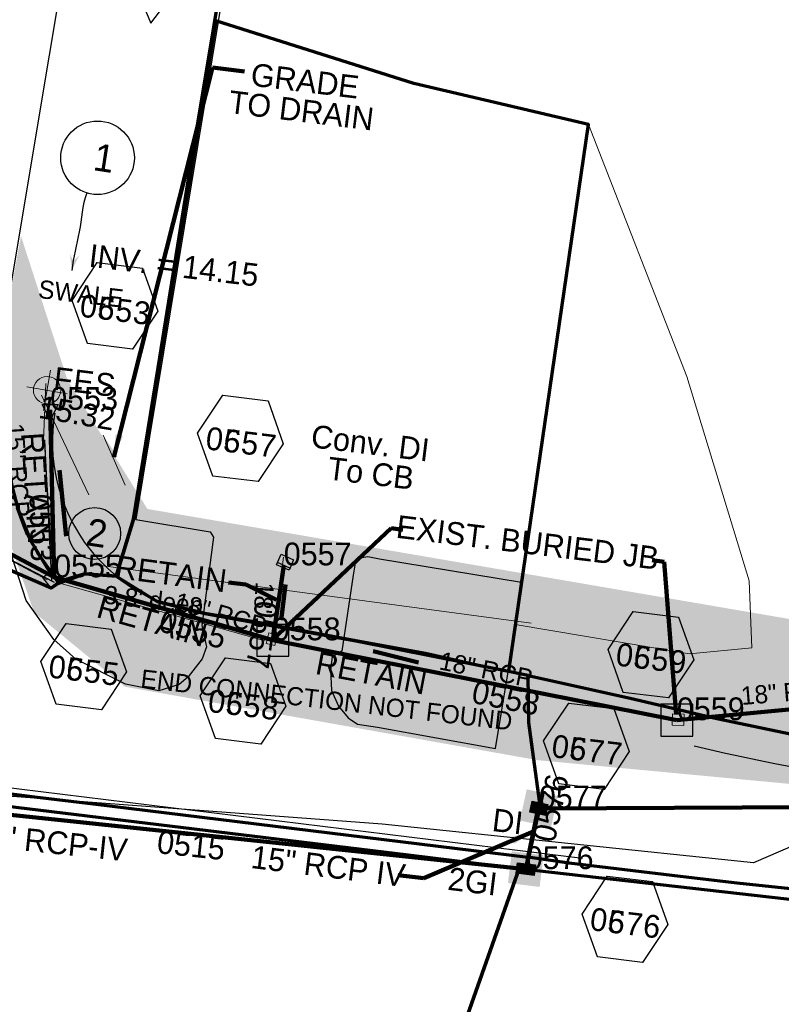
# Model space of a CAD drawing. Extents: x 1160024 to 2574774, y 200346 to 1150377.
# Tile 25 of 118: x 2482550 to 2482717, y 366023 to 366239. Entities that reach past the tile are written whole.
import ezdxf
from ezdxf.enums import TextEntityAlignment as Align

# ---------------------------------------------------------------- set-up
doc = ezdxf.new("R2010")
doc.units = 0
doc.header["$MEASUREMENT"] = 0
for name, pattern in [('DGN Style 2', [29.296317, 17.57779, -11.718527]), ('DGN Style 3', [41.014844, 29.296317, -11.718527]), ('DGN Style 7', [58.592634, 26.366685, -11.718527, 8.788895, -11.718527])]:
    doc.linetypes.add(name, pattern=pattern)
for name, color, linetype, lineweight in [('Exist Drainage Structure Junction Box CELL', 1, 'DGN Style 3', 30), ('Exist Earthen Structure Ditch Cogo Point CELL', 5, 'Continuous', 13), ('Exist Plan Preparation Drainage Arrows Symbol CELL', 5, 'Continuous', 30), ('Exist Plan Preparation Drainage Notes Label', 31, 'Continuous', 30), ('Exist Plan Preparation Watershed Blue', 5, 'Continuous', 30), ('Exist Structure Minor Drop Inlet', 30, 'Continuous', 13), ('Exist Structure Minor Pipes RCP 15 Inch', 30, 'Continuous', 0), ('Exist Structure Minor Pipes RCP 15 Inch Text', 30, 'Continuous', 13), ('Prop Drainage Structure Box Number Symbol CELL', 9, 'Continuous', 30), ('Prop Drainage Structure Catch Basin Convert From Drop Inlet CELL', 7, 'Continuous', 30), ('Prop Drainage Structure Catch Basin Grate 840 03F Label', 9, 'Continuous', 30), ('Prop Drainage Structure Drop Inlet Grate 2 Wide Slots and Flat Grates 840 20 CELL', 7, 'Continuous', 30), ('Prop Drainage Structure Drop Inlet Grate 2 Wide Slots and Flat Grates 840 20 Label', 9, 'Continuous', 30), ('Prop Drainage Structure Drop Inlet Grate 840 16 CELL', 7, 'Continuous', 30), ('Prop Drainage Structure Drop Inlet Grate 840 16 Label', 9, 'Continuous', 30), ('Prop Drainage Structure Flared End Section Reinforced Concrete Label', 9, 'Continuous', 30), ('Prop Drainage Structure Junction Box Convert From Drop Inlet Label', 9, 'Continuous', 30), ('Prop Drainage Structure Junction Box Label', 9, 'Continuous', 30), ('Prop Drainage Structure Outlet Flared End Section CELL', 9, 'Continuous', 30), ('Prop Drainage Structure Pipe RCP 15in Class III Label', 9, 'Continuous', 30), ('Prop Drainage Structure Pipe RCP 15in Class IV', 9, 'Continuous', 211), ('Prop Drainage Structure Pipe RCP 15in Class IV Label', 9, 'Continuous', 30), ('Prop Drainage Structure Pipe Removal Label', 9, 'Continuous', 30), ('Prop Drainage Structure Plot Symbol 20 Scale', 9, 'DGN Style 2', 13), ('Prop Drainage Structure Plot Symbol 20 Scale CELL', 9, 'DGN Style 2', 13), ('Prop Drainage Structure Plot Symbol 50 Scale', 9, 'DGN Style 2', 13), ('Prop Drainage Structure Plot Symbol 50 Scale CELL', 9, 'DGN Style 2', 13), ('Prop Drainage Structure Retain Label', 9, 'Continuous', 30), ('Prop Drainage Structure Tops and Inverts LABEL', 1, 'Continuous', 30), ('Prop Plan Preparation Grade to Drain Arrows CELL', 7, 'Continuous', 13), ('Prop Plan Preparation Grade to Drain Arrows Label', 9, 'Continuous', 30), ('Prop Plan Preparation Watershed Pre Construction', 131, 'Continuous', 30)]:
    doc.layers.add(name, color=color, linetype=linetype, lineweight=lineweight)
for name, color, linetype, lineweight, plot in [('Prop Drainage Structure Flowable Fill', 101, 'Continuous', 30, False), ('Scratch_Level_5', 6, 'Continuous', 0, False), ('Scratch_Level_6', 30, 'Continuous', 0, False), ('Scratch_Level_7', 9, 'Continuous', 0, False), ('Scratch_Level_8', 171, 'Continuous', 0, False), ('Scratch_Level_9', 9, 'Continuous', 0, False)]:
    doc.layers.add(name, color=color, linetype=linetype, lineweight=lineweight, plot=plot)
doc.styles.add('Style-font000', font='font000.shx')
doc.styles.add('Style-font001', font='font001.shx')
doc.styles.add('Style-font041', font='font041.shx')
doc.styles.add('Style-GEOMETRICFUTURA_211_M_L', font='GEOMETRICFUTURA_211_M_L.shx')
doc.dimstyles.new('erosion_control', dxfattribs={"dimtxt": 4.99999, "dimasz": 9.99998, "dimexe": 2.499995, "dimexo": 2.499995, "dimgap": 2.499995, "dimtad": 0, "dimtih": 1, "dimtoh": 1, "dimzin": 3, "dimdsep": 46, "dimtxsty": 'Style-GEOMETRICFUTURA_211_M_L', "dimcen": 0.09, "dimaunit": 1, "dimadec": 4, "dimazin": 3, "dimtfac": 1, "dimtofl": 0, "dimtmove": 0, "dimatfit": 1, "dimfxl": 1, "dimtzin": 3, "dimlwd": 106, "dimarcsym": 0})

# ---------------------------------------------------------------- blocks, each defined once
blk = doc.blocks.new('EXIST EARTHEN STRUCTURE DITCH COGO POINT_20')
at = {"layer": 'Exist Earthen Structure Ditch Cogo Point CELL'}
for p, q in [((0, -0.06), (0, 0.06)), ((-0.06, 0), (0.06, 0))]:
    blk.add_line(p, q, dxfattribs=at)
blk.add_circle((0, 0), 0.04, dxfattribs=at)
blk.add_point((0, 0), dxfattribs=at)
blk = doc.blocks.new('*U85')
at = {"layer": 'Exist Plan Preparation Drainage Notes Label'}
blk.add_circle((-2.02, 0), 1.993, dxfattribs=at)
blk.add_open_spline([(-0.139, -0.659), (0.522, -0.972), (1.251, -1.003), (1.947, -1.171), (2.636, -1.338), (3.313, -1.545), (4.014, -1.669)], degree=3, knots=[0, 0, 0, 0, 0.5025, 0.5025, 0.5025, 1, 1, 1, 1], dxfattribs=at)
blk.add_solid([(4.014, -1.669), (3.192, -1.207), (3.124, -1.722), (3.522, -1.565)], dxfattribs=at)
blk = doc.blocks.new('PROP TERMINATOR ARROW_175')
at = {"layer": 'Prop Plan Preparation Grade to Drain Arrows CELL', "extrusion": (0, 0, -1)}
blk.add_solid([(5.71, 0.95), (0, 0), (5, 0), (5.71, -0.95)], dxfattribs=at)
blk = doc.blocks.new('PROP PLAN PREPARATION GRADE TO DRAIN ARROWS_33')
at = {"layer": 'Prop Plan Preparation Grade to Drain Arrows CELL'}
blk.add_line((-7, 0), (5, 0), dxfattribs=at)
blk.add_blockref('PROP TERMINATOR ARROW_175', (5, 0), dxfattribs=at)
blk = doc.blocks.new('EXIST PLAN PREPARATION DRAINAGE ARROWS SYMBOL_144')
at = {"layer": 'Exist Plan Preparation Drainage Arrows Symbol CELL'}
for p, q in [((-3.87, 1.5), (6.13, 1.5)), ((-3.87, -1.5), (6.13, -1.5))]:
    blk.add_line(p, q, dxfattribs=at)
at = {"layer": 'Exist Plan Preparation Drainage Arrows Symbol CELL', "flags": 128}
blk.add_lwpolyline([(0, 3.97), (-6.87, 0), (0, -3.97)], dxfattribs=at)
blk = doc.blocks.new('PROP DRAINAGE STRUCTURE BOX NUMBER SYMBOL_72')
at = {"layer": 'Scratch_Level_7', "flags": 128}
blk.add_lwpolyline([(-5, 8.94), (5, 8.94), (9.47, 0), (5, -8.94), (-5, -8.94), (-9.47, 0), (-5, 8.94)], dxfattribs=at)
at = {"layer": 'Scratch_Level_7', "insert": (0.28, -0.83), "char_height": 5, "attachment_point": 5, "line_spacing_factor": 0.6, "style": 'Style-GEOMETRICFUTURA_211_M_L'}
blk.add_mtext('\\T1.051;0576', dxfattribs=at)
blk = doc.blocks.new('PROP DRAINAGE STRUCTURE BOX NUMBER SYMBOL_73')
at = {"layer": 'Scratch_Level_7', "flags": 128}
blk.add_lwpolyline([(-5, 8.94), (5, 8.94), (9.47, 0), (5, -8.94), (-5, -8.94), (-9.47, 0), (-5, 8.94)], dxfattribs=at)
at = {"layer": 'Scratch_Level_7', "insert": (0.34, -0.83), "char_height": 5, "attachment_point": 5, "line_spacing_factor": 0.6, "style": 'Style-GEOMETRICFUTURA_211_M_L'}
blk.add_mtext('\\T1.051;0577', dxfattribs=at)
blk = doc.blocks.new('PROP DRAINAGE STRUCTURE BOX NUMBER SYMBOL_92')
at = {"layer": 'Scratch_Level_7', "flags": 128}
blk.add_lwpolyline([(-5, 8.94), (5, 8.94), (9.47, 0), (5, -8.94), (-5, -8.94), (-9.47, 0), (-5, 8.94)], dxfattribs=at)
at = {"layer": 'Scratch_Level_7', "insert": (0.25, -0.83), "char_height": 5, "attachment_point": 5, "line_spacing_factor": 0.6, "style": 'Style-GEOMETRICFUTURA_211_M_L'}
blk.add_mtext('\\T1.051;0553', dxfattribs=at)
blk = doc.blocks.new('PROP DRAINAGE STRUCTURE BOX NUMBER SYMBOL_94')
at = {"layer": 'Scratch_Level_7', "flags": 128}
blk.add_lwpolyline([(-5, 8.94), (5, 8.94), (9.47, 0), (5, -8.94), (-5, -8.94), (-9.47, 0), (-5, 8.94)], dxfattribs=at)
at = {"layer": 'Scratch_Level_7', "insert": (0.23, -0.83), "char_height": 5, "attachment_point": 5, "line_spacing_factor": 0.6, "style": 'Style-GEOMETRICFUTURA_211_M_L'}
blk.add_mtext('\\T1.051;0555', dxfattribs=at)
blk = doc.blocks.new('PROP DRAINAGE STRUCTURE BOX NUMBER SYMBOL_95')
at = {"layer": 'Scratch_Level_7', "flags": 128}
blk.add_lwpolyline([(-5, 8.94), (5, 8.94), (9.47, 0), (5, -8.94), (-5, -8.94), (-9.47, 0), (-5, 8.94)], dxfattribs=at)
at = {"layer": 'Scratch_Level_7', "insert": (0.34, -0.83), "char_height": 5, "attachment_point": 5, "line_spacing_factor": 0.6, "style": 'Style-GEOMETRICFUTURA_211_M_L'}
blk.add_mtext('\\T1.051;0557', dxfattribs=at)
blk = doc.blocks.new('PROP DRAINAGE STRUCTURE BOX NUMBER SYMBOL_112')
at = {"layer": 'Scratch_Level_7', "flags": 128}
blk.add_lwpolyline([(-5, 8.94), (5, 8.94), (9.47, 0), (5, -8.94), (-5, -8.94), (-9.47, 0), (-5, 8.94)], dxfattribs=at)
at = {"layer": 'Scratch_Level_7', "insert": (0.28, -0.83), "char_height": 5, "attachment_point": 5, "line_spacing_factor": 0.6, "style": 'Style-GEOMETRICFUTURA_211_M_L'}
blk.add_mtext('\\T1.051;0558', dxfattribs=at)
blk = doc.blocks.new('PROP DRAINAGE STRUCTURE BOX NUMBER SYMBOL_113')
at = {"layer": 'Scratch_Level_7', "flags": 128}
blk.add_lwpolyline([(-5, 8.94), (5, 8.94), (9.47, 0), (5, -8.94), (-5, -8.94), (-9.47, 0), (-5, 8.94)], dxfattribs=at)
at = {"layer": 'Scratch_Level_7', "insert": (0.27, -0.83), "char_height": 5, "attachment_point": 5, "line_spacing_factor": 0.6, "style": 'Style-GEOMETRICFUTURA_211_M_L'}
blk.add_mtext('\\T1.051;0559', dxfattribs=at)
blk = doc.blocks.new('PROP DRAINAGE STRUCTURE BOX NUMBER SYMBOL_186')
at = {"layer": 'Prop Drainage Structure Box Number Symbol CELL', "flags": 128}
blk.add_lwpolyline([(-5, 8.94), (5, 8.94), (9.47, 0), (5, -8.94), (-5, -8.94), (-9.47, 0), (-5, 8.94)], dxfattribs=at)
at = {"layer": 'Prop Drainage Structure Box Number Symbol CELL', "insert": (0.25, -0.83), "char_height": 5, "attachment_point": 5, "line_spacing_factor": 0.6, "style": 'Style-GEOMETRICFUTURA_211_M_L'}
blk.add_mtext('\\T1.051;0653', dxfattribs=at)
blk = doc.blocks.new('PROP DRAINAGE STRUCTURE BOX NUMBER SYMBOL_187')
at = {"layer": 'Prop Drainage Structure Box Number Symbol CELL', "flags": 128}
blk.add_lwpolyline([(-5, 8.94), (5, 8.94), (9.47, 0), (5, -8.94), (-5, -8.94), (-9.47, 0), (-5, 8.94)], dxfattribs=at)
at = {"layer": 'Prop Drainage Structure Box Number Symbol CELL', "insert": (0.23, -0.83), "char_height": 5, "attachment_point": 5, "line_spacing_factor": 0.6, "style": 'Style-GEOMETRICFUTURA_211_M_L'}
blk.add_mtext('\\T1.051;0655', dxfattribs=at)
blk = doc.blocks.new('PROP DRAINAGE STRUCTURE BOX NUMBER SYMBOL_188')
at = {"layer": 'Prop Drainage Structure Box Number Symbol CELL', "flags": 128}
blk.add_lwpolyline([(-5, 8.94), (5, 8.94), (9.47, 0), (5, -8.94), (-5, -8.94), (-9.47, 0), (-5, 8.94)], dxfattribs=at)
at = {"layer": 'Prop Drainage Structure Box Number Symbol CELL', "insert": (0.34, -0.83), "char_height": 5, "attachment_point": 5, "line_spacing_factor": 0.6, "style": 'Style-GEOMETRICFUTURA_211_M_L'}
blk.add_mtext('\\T1.051;0657', dxfattribs=at)
blk = doc.blocks.new('PROP DRAINAGE STRUCTURE BOX NUMBER SYMBOL_189')
at = {"layer": 'Prop Drainage Structure Box Number Symbol CELL', "flags": 128}
blk.add_lwpolyline([(-5, 8.94), (5, 8.94), (9.47, 0), (5, -8.94), (-5, -8.94), (-9.47, 0), (-5, 8.94)], dxfattribs=at)
at = {"layer": 'Prop Drainage Structure Box Number Symbol CELL', "insert": (0.28, -0.83), "char_height": 5, "attachment_point": 5, "line_spacing_factor": 0.6, "style": 'Style-GEOMETRICFUTURA_211_M_L'}
blk.add_mtext('\\T1.051;0658', dxfattribs=at)
blk = doc.blocks.new('PROP DRAINAGE STRUCTURE BOX NUMBER SYMBOL_190')
at = {"layer": 'Prop Drainage Structure Box Number Symbol CELL', "flags": 128}
blk.add_lwpolyline([(-5, 8.94), (5, 8.94), (9.47, 0), (5, -8.94), (-5, -8.94), (-9.47, 0), (-5, 8.94)], dxfattribs=at)
at = {"layer": 'Prop Drainage Structure Box Number Symbol CELL', "insert": (0.27, -0.83), "char_height": 5, "attachment_point": 5, "line_spacing_factor": 0.6, "style": 'Style-GEOMETRICFUTURA_211_M_L'}
blk.add_mtext('\\T1.051;0659', dxfattribs=at)
blk = doc.blocks.new('PROP DRAINAGE STRUCTURE BOX NUMBER SYMBOL_191')
at = {"layer": 'Prop Drainage Structure Box Number Symbol CELL', "flags": 128}
blk.add_lwpolyline([(-5, 8.94), (5, 8.94), (9.47, 0), (5, -8.94), (-5, -8.94), (-9.47, 0), (-5, 8.94)], dxfattribs=at)
at = {"layer": 'Prop Drainage Structure Box Number Symbol CELL', "insert": (0.34, -0.83), "char_height": 5, "attachment_point": 5, "line_spacing_factor": 0.6, "style": 'Style-GEOMETRICFUTURA_211_M_L'}
blk.add_mtext('\\T1.051;0677', dxfattribs=at)
blk = doc.blocks.new('PROP DRAINAGE STRUCTURE BOX NUMBER SYMBOL_192')
at = {"layer": 'Prop Drainage Structure Box Number Symbol CELL', "flags": 128}
blk.add_lwpolyline([(-5, 8.94), (5, 8.94), (9.47, 0), (5, -8.94), (-5, -8.94), (-9.47, 0), (-5, 8.94)], dxfattribs=at)
at = {"layer": 'Prop Drainage Structure Box Number Symbol CELL', "insert": (0.28, -0.83), "char_height": 5, "attachment_point": 5, "line_spacing_factor": 0.6, "style": 'Style-GEOMETRICFUTURA_211_M_L'}
blk.add_mtext('\\T1.051;0676', dxfattribs=at)
blk = doc.blocks.new('PROP DRAINAGE STRUCTURE OUTLET FLARED END SECTION_3')
at = {"layer": 'Prop Drainage Structure Outlet Flared End Section CELL', "flags": 128}
blk.add_lwpolyline([(-4.24, 0), (-2.26, 0), (1.18, 1.75), (1.18, -1.75), (-2.26, 0)], dxfattribs=at)
blk = doc.blocks.new('EXIST DRAINAGE STRUCTURE JUNCTION BOX')
at = {"layer": 'Exist Drainage Structure Junction Box CELL', "flags": 128}
blk.add_lwpolyline([(-3.5, -3.5), (3.5, -3.5), (3.5, 3.5), (-3.5, 3.5), (-3.5, -3.5)], close=True, dxfattribs=at)
blk = doc.blocks.new('EXIST DRAINAGE STRUCTURE JUNCTION BOX_1')
at = {"layer": 'Exist Drainage Structure Junction Box CELL', "flags": 128}
blk.add_lwpolyline([(-3.5, -3.5), (3.5, -3.5), (3.5, 3.5), (-3.5, 3.5), (-3.5, -3.5)], close=True, dxfattribs=at)
blk = doc.blocks.new('PROP DRAINAGE STRUCTURE CATCH BASIN CONVERT FROM DROP INLET_1')
at = {"layer": 'Prop Drainage Structure Catch Basin Convert From Drop Inlet CELL', "flags": 128}
blk.add_lwpolyline([(1.5, 0), (-1.5, 0), (-1.5, 2), (1.5, 2), (1.5, -0.5), (-1.5, -0.5), (-1.5, 0)], dxfattribs=at)
at = {"layer": 'Prop Drainage Structure Plot Symbol 20 Scale'}
blk.add_solid([(-2, 2), (2, 2), (-2, -2), (2, -2)], dxfattribs=at)
at = {"layer": 'Prop Drainage Structure Plot Symbol 50 Scale', "extrusion": (0, 0, -1)}
blk.add_solid([(3.5, 3.5), (-3.5, 3.5), (3.5, -3.5), (-3.5, -3.5)], dxfattribs=at)
blk = doc.blocks.new('PROP DRAINAGE STRUCTURE CATCH BASIN CONVERT FROM DROP INLET_2')
at = {"layer": 'Prop Drainage Structure Catch Basin Convert From Drop Inlet CELL', "flags": 128}
blk.add_lwpolyline([(1.5, 0), (-1.5, 0), (-1.5, 2), (1.5, 2), (1.5, -0.5), (-1.5, -0.5), (-1.5, 0)], dxfattribs=at)
at = {"layer": 'Prop Drainage Structure Plot Symbol 20 Scale', "extrusion": (0, 0, -1)}
blk.add_solid([(2, 2), (-2, 2), (2, -2), (-2, -2)], dxfattribs=at)
at = {"layer": 'Prop Drainage Structure Plot Symbol 50 Scale', "extrusion": (0, 0, -1)}
blk.add_solid([(3.5, 3.5), (-3.5, 3.5), (3.5, -3.5), (-3.5, -3.5)], dxfattribs=at)
blk = doc.blocks.new('PROP DRAINAGE STRUCTURE DROP INLET GRATE 840 16_13')
at = {"layer": 'Prop Drainage Structure Drop Inlet Grate 840 16 CELL', "color": 7, "flags": 128}
for points in [[(-1.75, 1.25), (1.75, 1.25), (1.75, -1.25), (-1.75, -1.25), (-1.75, -1.25), (-1.75, 1.25)], [(-1.67, 1.17), (1.67, 1.17), (1.67, -1.17), (-1.67, -1.17), (-1.67, -1.17), (-1.67, 1.17)], [(0, -1.16), (0, 1.16), (1.66, 1.16), (1.66, -1.16), (-1.66, -1.16), (-1.66, 1.16), (0, 1.16)], [(-1.52, 1.03), (-0.12, 1.03), (-0.12, 0.87), (-1.52, 0.87), (-1.52, 1.03)], [(-1.52, 0.77), (-0.12, 0.77), (-0.12, 0.6), (-1.52, 0.6), (-1.52, 0.77)], [(-1.52, 0.5), (-0.12, 0.5), (-0.12, 0.34), (-1.52, 0.34), (-1.52, 0.5)], [(-1.52, 0.24), (-0.12, 0.24), (-0.12, 0.07), (-1.52, 0.07), (-1.52, 0.24)], [(0.13, 1.03), (1.52, 1.03), (1.52, 0.87), (0.13, 0.87), (0.13, 1.03)], [(0.13, 0.77), (1.52, 0.77), (1.52, 0.6), (0.13, 0.6), (0.13, 0.77)], [(0.13, 0.5), (1.52, 0.5), (1.52, 0.34), (0.13, 0.34), (0.13, 0.5)], [(0.13, 0.24), (1.52, 0.24), (1.52, 0.07), (0.13, 0.07), (0.13, 0.24)], [(-1.52, -0.03), (-0.12, -0.03), (-0.12, -0.2), (-1.52, -0.2), (-1.52, -0.03)], [(-1.52, -0.29), (-0.12, -0.29), (-0.12, -0.46), (-1.52, -0.46), (-1.52, -0.29)], [(-1.52, -0.56), (-0.12, -0.56), (-0.12, -0.73), (-1.52, -0.73), (-1.52, -0.56)], [(-1.52, -0.83), (-0.12, -0.83), (-0.12, -1.03), (-1.52, -1.03), (-1.52, -0.83), (-1.52, -0.83)], [(0.13, -0.03), (1.52, -0.03), (1.52, -0.2), (0.13, -0.2), (0.13, -0.03)], [(0.13, -0.29), (1.52, -0.29), (1.52, -0.46), (0.13, -0.46), (0.13, -0.29)], [(0.13, -0.56), (1.52, -0.56), (1.52, -0.73), (0.13, -0.73), (0.13, -0.56)], [(0.13, -0.83), (1.52, -0.83), (1.52, -1.03), (0.13, -1.03), (0.13, -0.83), (0.13, -0.83)]]:
    blk.add_lwpolyline(points, dxfattribs=at)
at = {"layer": 'Prop Drainage Structure Plot Symbol 20 Scale', "extrusion": (0, 0, -1)}
blk.add_solid([(2, 2), (-2, 2), (2, -2), (-2, -2)], dxfattribs=at)
at = {"layer": 'Prop Drainage Structure Plot Symbol 50 Scale', "extrusion": (0, 0, -1)}
blk.add_solid([(3.5, 3.5), (-3.5, 3.5), (3.5, -3.5), (-3.5, -3.5)], dxfattribs=at)
blk = doc.blocks.new('PROP DRAINAGE STRUCTURE DROP INLET GRATE 2 WIDE SLOTS AND FLAT GRATES 840 20_5')
at = {"layer": 'Prop Drainage Structure Drop Inlet Grate 2 Wide Slots and Flat Grates 840 20 CELL', "flags": 128}
for points in [[(-2, 1.17), (2, 1.17), (2, -1.17), (-2, -1.17), (-2, 1.17), (-2, 1.17)], [(-1.94, 1.1), (1.94, 1.1), (1.94, -1.1), (-1.94, -1.1), (-1.94, 1.1)], [(-1.93, 1.09), (-0.01, 1.09), (-0.01, -1.09), (-1.93, -1.09), (-1.93, 1.09)], [(-1.84, 0.91), (-1.01, 0.91), (-1.01, 0.64), (-1.84, 0.64), (-1.84, 0.91)], [(-1.84, 0.52), (-1.01, 0.52), (-1.01, 0.25), (-1.84, 0.25), (-1.84, 0.52)], [(-1.84, 0.14), (-1.01, 0.14), (-1.01, -0.14), (-1.84, -0.14), (-1.84, 0.14)], [(-0.93, 0.91), (-0.09, 0.91), (-0.09, 0.64), (-0.93, 0.64), (-0.93, 0.91)], [(-0.93, 0.52), (-0.09, 0.52), (-0.09, 0.25), (-0.93, 0.25), (-0.93, 0.52)], [(-0.93, 0.14), (-0.09, 0.14), (-0.09, -0.14), (-0.93, -0.14), (-0.93, 0.14)], [(0.01, 1.09), (1.93, 1.09), (1.93, -1.09), (0.01, -1.09), (0.01, 1.09)], [(0.09, 0.91), (0.93, 0.91), (0.93, 0.64), (0.09, 0.64), (0.09, 0.91)], [(0.09, 0.52), (0.93, 0.52), (0.93, 0.25), (0.09, 0.25), (0.09, 0.52)], [(0.09, 0.14), (0.93, 0.14), (0.93, -0.14), (0.09, -0.14), (0.09, 0.14)], [(1.01, 0.91), (1.84, 0.91), (1.84, 0.64), (1.01, 0.64), (1.01, 0.91)], [(1.01, 0.52), (1.84, 0.52), (1.84, 0.25), (1.01, 0.25), (1.01, 0.52)], [(1.01, 0.14), (1.84, 0.14), (1.84, -0.14), (1.01, -0.14), (1.01, 0.14)], [(-1.84, -0.25), (-1.01, -0.25), (-1.01, -0.52), (-1.84, -0.52), (-1.84, -0.25)], [(-1.84, -0.64), (-1.01, -0.64), (-1.01, -0.91), (-1.84, -0.91), (-1.84, -0.64)], [(-0.93, -0.25), (-0.09, -0.25), (-0.09, -0.52), (-0.93, -0.52), (-0.93, -0.25)], [(-0.93, -0.64), (-0.09, -0.64), (-0.09, -0.91), (-0.93, -0.91), (-0.93, -0.64)], [(0.09, -0.25), (0.93, -0.25), (0.93, -0.52), (0.09, -0.52), (0.09, -0.25)], [(0.09, -0.64), (0.93, -0.64), (0.93, -0.91), (0.09, -0.91), (0.09, -0.64)], [(1.01, -0.25), (1.84, -0.25), (1.84, -0.52), (1.01, -0.52), (1.01, -0.25)], [(1.01, -0.64), (1.84, -0.64), (1.84, -0.91), (1.01, -0.91), (1.01, -0.64)]]:
    blk.add_lwpolyline(points, dxfattribs=at)
at = {"layer": 'Prop Drainage Structure Plot Symbol 20 Scale CELL'}
blk.add_solid([(-2, 2), (2, 2), (-2, -2), (2, -2)], dxfattribs=at)
at = {"layer": 'Prop Drainage Structure Plot Symbol 50 Scale CELL'}
blk.add_solid([(-3.5, 3.5), (3.5, 3.5), (-3.5, -3.5), (3.5, -3.5)], dxfattribs=at)

msp = doc.modelspace()

# ---------------------------------------------------------------- hatches: boundary and pattern name
at = {"layer": 'Scratch_Level_6'}
msp.add_hatch(color=256, dxfattribs=at).paths.add_polyline_path([(2482790.89, 366064.07), (2482663.29, 366076.09), (2482572.65, 366092.23), (2482552.75, 366108.56), (2482544.74, 366131.67), (2482543.44, 366156.35), (2482549.89, 366191.13), (2482560.1, 366159.5), (2482572.77, 366139.07), (2482577.62, 366131.24), (2482732.75, 366104.64), (2482751.63, 366079.97), (2482756.61, 366073.45), (2482802.97, 366072.35), (2482881.71, 366082.07), (2482880.46, 366078), (2482847.82, 366068.35)])

# ---------------------------------------------------------------- linework, layer by layer
msp.add_line((2482673.08, 366054.51), (2482448.27, 366082.17))
at = {"extrusion": (0, 0, -1)}
for centre, radius, start, end in [((-2482594.84, 366145.99), 38, 279.4305, 9.4863), ((-2482331.31, 364559.38), 1570.35, 99.4305, 103.5507), ((-2482810.07, 366545.84), 473, 270.0115, 283.5507), ((-2482810.07, 366545.84), 480, 270.0115, 283.5507)]:
    msp.add_arc(centre, radius, start, end, dxfattribs=at)
at = {"layer": 'Exist Plan Preparation Drainage Notes Label'}
msp.add_circle((2482566.04, 366125.85), 5.69, dxfattribs=at)
msp.add_solid([(2482606.95, 366106.8), (2482608.8, 366111.61), (2482606.32, 366111.92)], dxfattribs=at)
at = {"layer": 'Exist Plan Preparation Watershed Blue', "color": 5, "linetype": 'Continuous', "lineweight": 70}
msp.add_line((2482661.13, 366054.64), (2482663.75, 366066.49), dxfattribs=at)
at = {"layer": 'Exist Plan Preparation Watershed Blue', "color": 5, "linetype": 'Continuous', "lineweight": 70, "flags": 128}
for points in [[(2482549.04, 366131.57), (2482550.26, 366128.17), (2482551.25, 366125.72), (2482553.48, 366121.62), (2482558.16, 366114.97), (2482563.87, 366117.02), (2482570.78, 366116.52), (2482574.57, 366129.03), (2482580.02, 366162.21), (2482586.29, 366201.38), (2482598.25, 366273.6)], [(2482533.53, 366070.51), (2482552.86, 366068.07), (2482565.69, 366066.49), (2482661.12, 366054.79), (2482661.12, 366054.79), (2482663.74, 366066.68), (2482661.33, 366084.38), (2482661.2, 366094.66), (2482649.98, 366096.93), (2482638.67, 366099.51), (2482623.36, 366102.26), (2482602.71, 366106.14), (2482590.25, 366108.26), (2482579.74, 366110.95), (2482574.52, 366113.95), (2482570.78, 366116.52), (2482563.87, 366117.02), (2482558.48, 366115.38), (2482556.5, 366113.84), (2482509.62, 366134.28)], [(2482729.94, 366046.66), (2482707.06, 366049.11), (2482694.63, 366050.56), (2482670.21, 366053.52), (2482661.12, 366054.79), (2482663.67, 366067.14), (2482661.33, 366084.38), (2482661.2, 366094.66), (2482683.57, 366089.7), (2482702.61, 366085.21), (2482723.94, 366080.75)]]:
    msp.add_lwpolyline(points, dxfattribs=at)
for points in [[(2482656.96, 366095.66), (2482674.44, 366215.65), (2482636.07, 366224.66), (2482592.62, 366238.39), (2482574.57, 366129.03), (2482570.78, 366116.52), (2482579.74, 366110.95), (2482590.25, 366108.26), (2482623.36, 366102.26), (2482656.96, 366095.66)], [(2482656.96, 366095.66), (2482674.44, 366215.65), (2482636.07, 366224.66), (2482592.62, 366238.39), (2482574.57, 366129.03), (2482570.78, 366116.52), (2482579.74, 366110.95), (2482590.25, 366108.26), (2482623.36, 366102.26), (2482656.96, 366095.66)], [(2482656.96, 366095.66), (2482674.44, 366215.65), (2482636.07, 366224.66), (2482592.62, 366238.39), (2482574.57, 366129.03), (2482570.78, 366116.52), (2482579.74, 366110.95), (2482590.25, 366108.26), (2482623.36, 366102.26), (2482656.96, 366095.66)], [(2482656.96, 366095.66), (2482674.44, 366215.65), (2482636.07, 366224.66), (2482592.62, 366238.39), (2482574.57, 366129.03), (2482570.78, 366116.52), (2482579.74, 366110.95), (2482590.25, 366108.26), (2482623.36, 366102.26), (2482656.96, 366095.66)], [(2482531.36, 366160.53), (2482547.49, 366153.9), (2482546.86, 366147.49), (2482546.97, 366142.35), (2482547.78, 366136.64), (2482549.27, 366131), (2482552, 366124.33), (2482555.71, 366118.18), (2482558.16, 366114.97), (2482556.5, 366113.84), (2482503.97, 366136.59), (2482506.44, 366140.08), (2482507.61, 366141.5), (2482508.15, 366143.59), (2482510.23, 366142.17), (2482530, 366152.45), (2482531.36, 366160.53)], [(2482482.15, 366025.78), (2482499.98, 366071.7), (2482505.01, 366071.08), (2482509.58, 366070.51), (2482634.84, 366055.33), (2482659.23, 366052.34), (2482642.88, 366006), (2482482.15, 366025.78)], [(2482915.23, 365972.49), (2482857.54, 365979.59), (2482642.88, 366006), (2482659.23, 366052.34), (2482748.8, 366042.16), (2482762.82, 366041.08), (2482777.98, 366040.17), (2482789.04, 366039.7), (2482800.02, 366039.39), (2482809.08, 366039.54), (2482820.46, 366039.35), (2482828.9, 366039.56), (2482836.73, 366039.87), (2482843.13, 366040.47), (2482851.54, 366040.79), (2482856.06, 366041.16), (2482884.21, 366044.83), (2482913.53, 366050.06), (2482916.62, 366036.54), (2482919.6, 366023.39), (2482916.65, 366022.57), (2482915.23, 365972.49)]]:
    msp.add_lwpolyline(points, close=True, dxfattribs=at)
at = {"layer": 'Exist Structure Minor Drop Inlet', "flags": 128}
for points in [[(2482603.72, 366101.69), (2482605.58, 366101.26), (2482606.13, 366103.64), (2482604.28, 366104.07), (2482603.72, 366101.69)], [(2482692.74, 366083.81), (2482695.35, 366083.73), (2482695.42, 366086.16), (2482692.82, 366086.24), (2482692.74, 366083.81)]]:
    msp.add_lwpolyline(points, close=True, dxfattribs=at)
at = {"layer": 'Exist Structure Minor Pipes RCP 15 Inch'}
for p, q in [((2482555.04, 366145.49), (2482556.95, 366116.31)), ((2482505.69, 366142.35), (2482555.61, 366115.65)), ((2482605.34, 366104.22), (2482607.49, 366120.67)), ((2482603.38, 366102.26), (2482557.57, 366115.18))]:
    msp.add_line(p, q, dxfattribs=at)
at = {"layer": 'Prop Drainage Structure Flowable Fill'}
for p, q in [((2482555.01, 366146.32), (2482556.57, 366115.4)), ((2482503.64, 366142.88), (2482557.13, 366115.19))]:
    msp.add_line(p, q, dxfattribs=at)
at = {"layer": 'Prop Drainage Structure Pipe RCP 15in Class IV'}
for p, q in [((2482499.52, 366069.15), (2482660.65, 366052.18)), ((2482660.65, 366052.18), (2482663.53, 366065.52)), ((2482663.53, 366065.52), (2482859.36, 366066.37))]:
    msp.add_line(p, q, dxfattribs=at)
at = {"layer": 'Prop Drainage Structure Pipe Removal Label'}
msp.add_solid([(2482605.94, 366111.27), (2482602.04, 366114.64), (2482600.91, 366112.4)], dxfattribs=at)
at = {"layer": 'Prop Plan Preparation Watershed Pre Construction', "color": 200, "flags": 128}
for points in [[(2482605.4, 366312.24), (2482575.06, 366128.9), (2482591.4, 366126.2), (2482592.14, 366125.02), (2482589.99, 366108.98), (2482589.54, 366105.65), (2482590.62, 366100.95), (2482589.67, 366098.37), (2482586.54, 366094.36), (2482586.54, 366094.36), (2482584.57, 366092.73), (2482580.16, 366091.3), (2482572.82, 366092.8), (2482561.91, 366098.26), (2482557.06, 366102.55), (2482551.01, 366111.15), (2482546.53, 366124.99), (2482545.46, 366130.42), (2482544.43, 366137.93), (2482543.68, 366148.8), (2482544.65, 366162.44), (2482567.55, 366299.36)], [(2482744, 366067.97), (2482710.59, 366053.57), (2482629.13, 366062.06), (2482499.98, 366071.7), (2482482.15, 366025.78), (2482642.88, 366006), (2482642.9, 366006), (2482797.14, 365987.03)]]:
    msp.add_lwpolyline(points, dxfattribs=at)
msp.add_lwpolyline([(2482628.54, 366120.24), (2482625.98, 366120.72), (2482624.69, 366120.54), (2482623.85, 366120.17), (2482623.19, 366119.37), (2482622.78, 366116.68), (2482620.3, 366100.03), (2482618.18, 366098.8), (2482617.77, 366095.92), (2482617.99, 366091.42), (2482619.59, 366087.94), (2482621.67, 366085.41), (2482623.7, 366083.97), (2482628.11, 366083.37), (2482654, 366078.65), (2482656.88, 366095.9), (2482659.7, 366115.13), (2482628.54, 366120.24)], close=True, dxfattribs=at)
at = {"layer": 'Scratch_Level_5'}
for p, q in [((2482555.32, 366158.75), (2482554.84, 366146.28)), ((2482564.79, 366134.34), (2482554.37, 366156.19)), ((2482661.84, 366106.15), (2482566.3, 366118.98))]:
    msp.add_line(p, q, dxfattribs=at)
at = {"layer": 'Scratch_Level_5', "flags": 128}
msp.add_lwpolyline([(2482658.34, 366105.9), (2482696.58, 366099.44), (2482710.29, 366100.75), (2482709.7, 366115.48), (2482695.96, 366160.3), (2482674.44, 366215.65), (2482658.34, 366105.9)], close=True, dxfattribs=at)
at = {"layer": 'Scratch_Level_9', "lineweight": 120}
for p, q in [((2482556.3, 366153), (2482557.16, 366116.24)), ((2482504.39, 366144.44), (2482557.16, 366116.24)), ((2482607.54, 366118.86), (2482605.14, 366102.41)), ((2482557.16, 366116.24), (2482605.14, 366102.41)), ((2482605.14, 366102.41), (2482693.81, 366084.87)), ((2482693.81, 366084.87), (2482766.18, 366091.81))]:
    msp.add_line(p, q, dxfattribs=at)

# ---------------------------------------------------------------- block references
at = {"layer": 'Exist Drainage Structure Junction Box CELL'}
for name, p in [('EXIST DRAINAGE STRUCTURE JUNCTION BOX', (2482605.14, 366102.41)), ('EXIST DRAINAGE STRUCTURE JUNCTION BOX_1', (2482693.81, 366084.87))]:
    msp.add_blockref(name, p, dxfattribs=at)
at = {"layer": 'Exist Earthen Structure Ditch Cogo Point CELL', "xscale": 75, "yscale": 75, "zscale": 75, "rotation": 350.2385460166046}
msp.add_blockref('EXIST EARTHEN STRUCTURE DITCH COGO POINT_20', (2482555.6, 366157.3), dxfattribs=at)
at = {"layer": 'Exist Plan Preparation Drainage Arrows Symbol CELL', "rotation": 83.00229619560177}
msp.add_blockref('EXIST PLAN PREPARATION DRAINAGE ARROWS SYMBOL_144', (2482579.21, 366244.67), dxfattribs=at)
at = {"layer": 'Exist Plan Preparation Drainage Notes Label', "xscale": 4.049999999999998, "yscale": 4.049999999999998, "zscale": 4.049999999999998, "rotation": 272.5408537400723}
msp.add_blockref('*U85', (2482567.05, 366200.15), dxfattribs=at)
at = {"layer": 'Prop Drainage Structure Box Number Symbol CELL', "rotation": 353.0022961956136}
for name, p in [('PROP DRAINAGE STRUCTURE BOX NUMBER SYMBOL_186', (2482570.51, 366175.83)), ('PROP DRAINAGE STRUCTURE BOX NUMBER SYMBOL_188', (2482598.04, 366146.72)), ('PROP DRAINAGE STRUCTURE BOX NUMBER SYMBOL_190', (2482688.1, 366099.25)), ('PROP DRAINAGE STRUCTURE BOX NUMBER SYMBOL_187', (2482563.65, 366096.62)), ('PROP DRAINAGE STRUCTURE BOX NUMBER SYMBOL_189', (2482598.61, 366089.08)), ('PROP DRAINAGE STRUCTURE BOX NUMBER SYMBOL_191', (2482673.95, 366079.15)), ('PROP DRAINAGE STRUCTURE BOX NUMBER SYMBOL_192', (2482682.42, 366041.17))]:
    msp.add_blockref(name, p, dxfattribs=at)
at = {"layer": 'Prop Drainage Structure Outlet Flared End Section CELL', "color": 1, "linetype": 'DGN Style 7', "lineweight": 70, "rotation": 90}
msp.add_blockref('PROP DRAINAGE STRUCTURE OUTLET FLARED END SECTION_3', (2482556.3, 366153), dxfattribs=at)
at = {"layer": 'Prop Drainage Structure Plot Symbol 20 Scale'}
for name, p, rotation in [('PROP DRAINAGE STRUCTURE CATCH BASIN CONVERT FROM DROP INLET_2', (2482607.54, 366118.86), 336.2629554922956), ('PROP DRAINAGE STRUCTURE CATCH BASIN CONVERT FROM DROP INLET_1', (2482557.16, 366116.24), 128.2915715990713)]:
    msp.add_blockref(name, p, dxfattribs=dict(at, rotation=rotation))
at = {"layer": 'Prop Drainage Structure Plot Symbol 50 Scale', "rotation": 167.5607877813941}
msp.add_blockref('PROP DRAINAGE STRUCTURE DROP INLET GRATE 840 16_13', (2482663.53, 366065.52), dxfattribs=at)
at = {"layer": 'Prop Drainage Structure Plot Symbol 50 Scale CELL', "rotation": 172.9856968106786}
msp.add_blockref('PROP DRAINAGE STRUCTURE DROP INLET GRATE 2 WIDE SLOTS AND FLAT GRATES 840 20_5', (2482660.65, 366052.18), dxfattribs=at)
at = {"layer": 'Prop Plan Preparation Grade to Drain Arrows CELL', "rotation": 113.8044712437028}
msp.add_blockref('PROP PLAN PREPARATION GRADE TO DRAIN ARROWS_33', (2482569.95, 366142.86), dxfattribs=at)
at = {"layer": 'Scratch_Level_7', "rotation": 353.0022961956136}
for name, p in [('PROP DRAINAGE STRUCTURE BOX NUMBER SYMBOL_92', (2482570.51, 366175.83)), ('PROP DRAINAGE STRUCTURE BOX NUMBER SYMBOL_95', (2482598.04, 366146.72)), ('PROP DRAINAGE STRUCTURE BOX NUMBER SYMBOL_113', (2482688.1, 366099.25)), ('PROP DRAINAGE STRUCTURE BOX NUMBER SYMBOL_94', (2482563.65, 366096.62)), ('PROP DRAINAGE STRUCTURE BOX NUMBER SYMBOL_112', (2482598.61, 366089.08)), ('PROP DRAINAGE STRUCTURE BOX NUMBER SYMBOL_73', (2482673.95, 366079.15)), ('PROP DRAINAGE STRUCTURE BOX NUMBER SYMBOL_72', (2482682.42, 366041.17))]:
    msp.add_blockref(name, p, dxfattribs=at)

# ---------------------------------------------------------------- texts
at = {"layer": 'Exist Earthen Structure Ditch Cogo Point CELL', "style": 'Style-GEOMETRICFUTURA_211_M_L'}
msp.add_text('15.32', height=5, rotation=350.2385, dxfattribs=at).set_placement((2482554.37, 366156.19), align=Align.TOP_LEFT)
at = {"layer": 'Exist Plan Preparation Drainage Notes Label'}
for s, height, rotation, style, p in [('1', 6, 351.288, 'Style-font000', (2482565.49, 366205.64)), ('SWALE', 4, 353.3861, 'Style-font001', (2482553.51, 366177.57)), ('2', 6, 351.288, 'Style-font000', (2482563.88, 366123.33))]:
    msp.add_text(s, height=height, rotation=rotation, dxfattribs=dict(at, style=style)).set_placement(p)
at = {"layer": 'Exist Plan Preparation Drainage Notes Label', "style": 'Style-font001'}
msp.add_text("3.8' deep", height=4, rotation=353.3861, dxfattribs=at).set_placement((2482579, 366111.23), align=Align.MIDDLE_CENTER)
at = {"layer": 'Exist Structure Minor Pipes RCP 15 Inch Text', "style": 'Style-font001'}
for s, rotation, p in [('15" RCP', 273.7473, (2482549.15, 366139.74)), ('18"', 265.7109, (2482603.15, 366111.25)), ('18" RCP', 343.7085, (2482593.66, 366108.24)), ('18" RCP', 348.6445, (2482651.95, 366095.99)), ('END CONNECTION NOT FOUND', 353.3861, (2482616.95, 366089.33)), ('18" RCP', 4.7605, (2482718.15, 366091.05))]:
    msp.add_text(s, height=4, rotation=rotation, dxfattribs=at).set_placement(p, align=Align.MIDDLE_CENTER)
at = {"layer": 'Prop Drainage Structure Drop Inlet Grate 2 Wide Slots and Flat Grates 840 20 Label', "style": 'Style-GEOMETRICFUTURA_211_M_L'}
msp.add_text('2GI', height=5, rotation=353.0023, dxfattribs=at).set_placement((2482649, 366049.49), align=Align.MIDDLE_CENTER)
at = {"layer": 'Prop Drainage Structure Drop Inlet Grate 840 16 Label', "style": 'Style-GEOMETRICFUTURA_211_M_L'}
msp.add_text('DI', height=5, rotation=353.0023, dxfattribs=at).set_placement((2482656.69, 366062.65), align=Align.MIDDLE_CENTER)
at = {"layer": 'Prop Drainage Structure Flared End Section Reinforced Concrete Label', "insert": (2482563.96, 366159.08), "char_height": 5, "attachment_point": 5, "rotation": 353.0023, "line_spacing_factor": 0.6, "style": 'Style-GEOMETRICFUTURA_211_M_L'}
msp.add_mtext('\\T1.058;FES', dxfattribs=at)
at = {"layer": 'Prop Drainage Structure Junction Box Convert From Drop Inlet Label', "insert": (2482626.14, 366142.41), "char_height": 5, "attachment_point": 5, "rotation": 353.0023, "line_spacing_factor": 0.786545, "style": 'Style-GEOMETRICFUTURA_211_M_L'}
msp.add_mtext('Conv. DI\\P To CB', dxfattribs=at)
at = {"layer": 'Prop Drainage Structure Junction Box Label', "style": 'Style-GEOMETRICFUTURA_211_M_L'}
msp.add_text('EXIST. BURIED JB', height=5, rotation=353.0023, dxfattribs=at).set_placement((2482661.07, 366123.9), align=Align.MIDDLE_CENTER)
at = {"layer": 'Prop Drainage Structure Pipe RCP 15in Class III Label', "style": 'Style-GEOMETRICFUTURA_211_M_L'}
msp.add_text('15" RCP IV', height=5, rotation=352.8995, dxfattribs=at).set_placement((2482617.32, 366052.83), align=Align.MIDDLE_CENTER)
at = {"layer": 'Prop Drainage Structure Pipe RCP 15in Class IV Label', "style": 'Style-GEOMETRICFUTURA_211_M_L'}
msp.add_text('15" RCP-IV ', height=5, rotation=353.9865, dxfattribs=at).set_placement((2482557.07, 366058.06), align=Align.MIDDLE_CENTER)
at = {"layer": 'Prop Drainage Structure Retain Label', "style": 'Style-GEOMETRICFUTURA_211_M_L'}
for rotation, p in [(273.7473, (2482555.67, 366135.97)), (352.5345, (2482583.13, 366119.48)), (344.2502, (2482579.34, 366109.04)), (349.1571, (2482627.24, 366097.67))]:
    msp.add_text('RETAIN', height=5, rotation=rotation, dxfattribs=at).set_placement(p, align=Align.TOP_CENTER)
at = {"layer": 'Prop Drainage Structure Tops and Inverts LABEL', "insert": (2482565.19, 366189.4), "char_height": 5, "attachment_point": 1, "rotation": 353.2393, "line_spacing_factor": 0.6, "style": 'Style-GEOMETRICFUTURA_211_M_L'}
msp.add_mtext('INV. = 14.15', dxfattribs=at)
at = {"layer": 'Prop Plan Preparation Grade to Drain Arrows Label', "insert": (2482611.8, 366221.93), "char_height": 5, "attachment_point": 5, "rotation": 353.0023, "line_spacing_factor": 0.786545, "style": 'Style-GEOMETRICFUTURA_211_M_L'}
msp.add_mtext('GRADE\\PTO DRAIN\\P', dxfattribs=at)
at = {"layer": 'Scratch_Level_8', "linetype": 'Continuous', "style": 'Style-font041'}
for s, p in [('0553', (2482556.3, 366158)), ('0557', (2482607.54, 366123.86)), ('0555', (2482557.16, 366121.24)), ('0558', (2482605.14, 366107.41)), ('0559', (2482693.81, 366089.87)), ('0577', (2482663.53, 366070.52)), ('0576', (2482660.65, 366057.18))]:
    msp.add_text(s, height=5, dxfattribs=at).set_placement(p, align=Align.TOP_LEFT)
at = {"layer": 'Scratch_Level_8', "linetype": 'Continuous', "lineweight": 30, "style": 'Style-font041'}
for s, rotation, p in [('0553', 271.3473, (2482556.73, 366134.62)), ('0557', 261.7002, (2482606.34, 366110.63)), ('0555', 343.9131, (2482581.15, 366109.33)), ('0558', 348.8124, (2482649.48, 366093.64)), ('0576', 77.8023, (2482662.09, 366058.85)), ('0515', 353.9865, (2482580.08, 366060.67))]:
    msp.add_text(s, height=5, rotation=rotation, dxfattribs=at).set_placement(p, align=Align.TOP_LEFT)

# ---------------------------------------------------------------- leaders
at = {"layer": 'Exist Plan Preparation Drainage Notes Label'}
for points in [[(2482559.79, 366125.25), (2482558.37, 366139.77)], [(2482606.95, 366106.8), (2482607.91, 366114.62)], [(2482637.14, 366097.55), (2482627.18, 366100.05)]]:
    msp.add_leader(points, dimstyle='erosion_control', override={"dimtxt": 5, "dimasz": 5, "dimgap": 0, "dimlwd": 65534}, dxfattribs=at)
at = {"layer": 'Prop Drainage Structure Catch Basin Grate 840 03F Label'}
msp.add_leader([(2482570.23, 366142.58), (2482591.88, 366228.14), (2482598.96, 366227.27)], dimstyle='erosion_control', override={"dimtxt": 5, "dimasz": 5, "dimgap": 0, "dimlwd": 65534}, dxfattribs=at)
at = {"layer": 'Prop Drainage Structure Pipe Removal Label'}
for points in [[(2482605.25, 366102.63), (2482631.09, 366126.99), (2482633.68, 366126.64)], [(2482693.69, 366086.13), (2482691.05, 366119.63), (2482688.4, 366119.99)], [(2482605.94, 366111.27), (2482599.24, 366114.65), (2482595.4, 366115.12)], [(2482662.36, 366060.44), (2482638.28, 366050.16), (2482632.58, 366050.86)]]:
    msp.add_leader(points, dimstyle='erosion_control', override={"dimtxt": 5, "dimasz": 5, "dimgap": 0, "dimlwd": 65534}, dxfattribs=at)

doc.saveas('drawing.dxf')
